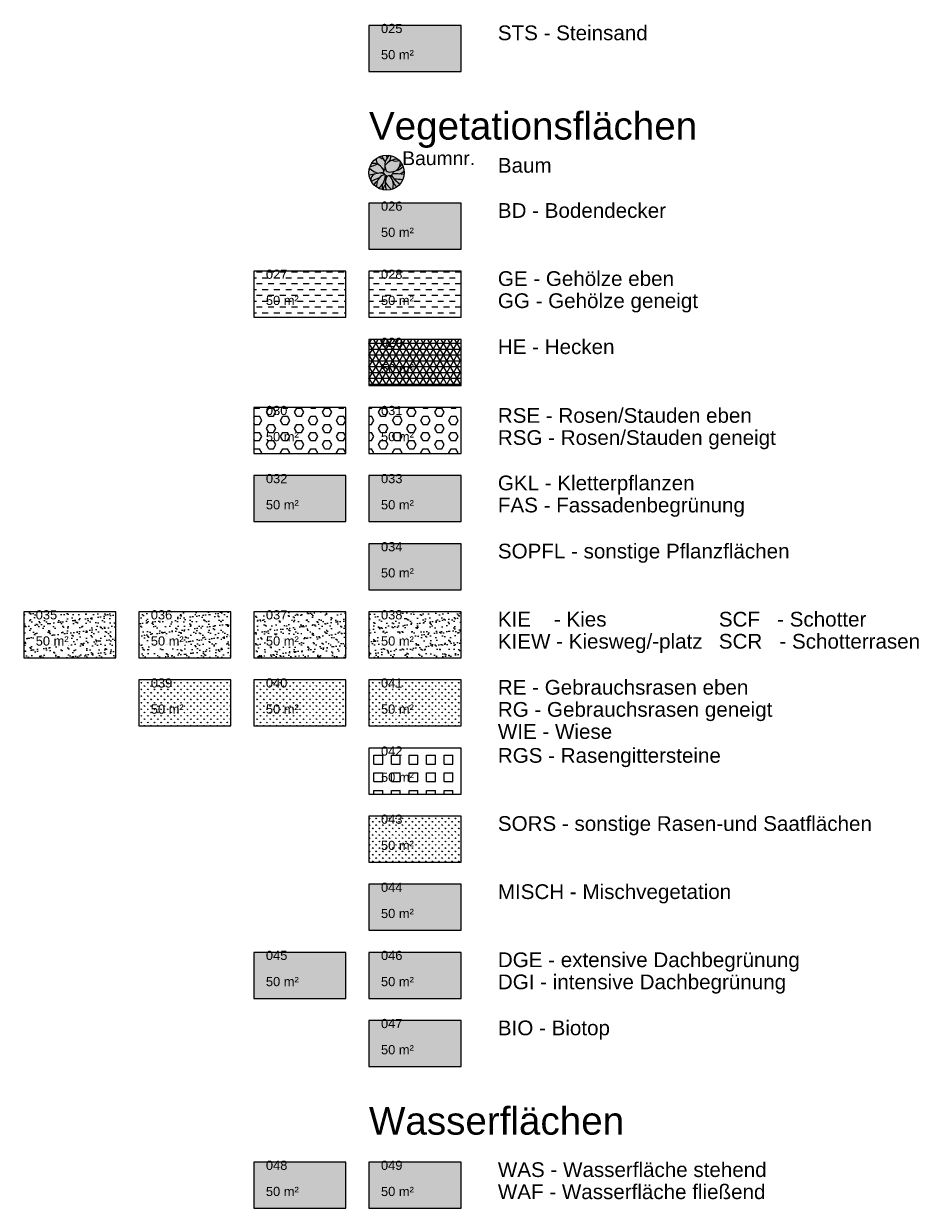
# Model space of a CAD drawing. Extents: x 319258 to 319412, y 5688830 to 5688960.
# Tile 1 of 3: x 319284 to 319332, y 5688830 to 5688894. Entities that reach past the tile are written whole.
import ezdxf

# ---------------------------------------------------------------- set-up
doc = ezdxf.new("R2010")
doc.units = 0
doc.linetypes.add('ACAD_ISO02W100', pattern=[15, 12, -3])
doc.layers.get('0').update_dxf_attribs({"linetype": 'CONTINUOUS'})
for name, color, linetype in [('F_BAUM', 7, 'CONTINUOUS'), ('F_BIOTOP', 113, 'CONTINUOUS'), ('F_BODENDECKER', 93, 'CONTINUOUS'), ('F_DACHBEGRUENUNG', 75, 'CONTINUOUS'), ('F_FASSADEN_KLETTERPFLANZEN', 74, 'CONTINUOUS'), ('F_GEBRAUCHSRASEN_WIESE', 82, 'CONTINUOUS'), ('F_GEHOELZE', 76, 'CONTINUOUS'), ('F_HECKEN', 112, 'CONTINUOUS'), ('F_MISCHVEGETATION', 31, 'CONTINUOUS'), ('F_PFLANZFLAECHEN_SONST', 114, 'CONTINUOUS'), ('F_RASEN_SAATFLAECHEN_SONST', 84, 'CONTINUOUS'), ('F_ROSEN_STAUDEN', 11, 'CONTINUOUS'), ('F_STEINSAND', 43, 'CONTINUOUS'), ('F_WASSERFLAECHE', 141, 'CONTINUOUS')]:
    doc.layers.add(name, color=color, linetype=linetype)
doc.layers.add('F_KIES_SCHOTTER', color=7, linetype='CONTINUOUS', true_color=0x636466)
doc.layers.add('F_RASENGITTERSTEINE', color=7, linetype='CONTINUOUS', true_color=0x636466)
doc.styles.add('ARIAL', font='arial.ttf')
pattern_1 = [(90, (0, 0), (-0.1796051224, 0.1796051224), [0.047625, -0.3115852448]), (45, (0, 0), (-0.179605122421, 0.179605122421), [0.047625, -0.206375]), (135, (0, 0), (-0.179605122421, -0.179605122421), [0.047625, -0.206375])]
pattern_2 = [(37.5, (0, 0), (-0.01600031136, 0.489413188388), [0, -0.386079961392, 0, -0.43179995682, 0, -0.412749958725]), (7.5, (0, 0), (0.449523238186, 0.716825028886), [0, -0.208279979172, 0, -0.347979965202, 0, -0.133349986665]), (327.5, (-0.3124, 0), (0.790992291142, 0.001437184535), [0, -0.1269999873, 0, -0.45719995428, 0, -0.59689994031]), (317.5, (-0.3124, 0), (0.76355637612, 0.222929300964), [0, -0.06349999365, 0, -0.299719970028, 0, -0.34289996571])]
pattern_3 = [(0, (0, 0), (0.31749996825, 0.31749996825), [0.31749996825, -0.31749996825])]

# ---------------------------------------------------------------- blocks, each defined once
blk = doc.blocks.new('Baum')
h = blk.add_hatch(color=93)
h.dxf.hatch_style = 1
h.paths.add_polyline_path([(0.957, 0, 1), (-0.957, 0, 1)])
blk.add_circle((0, 0), 0.957)
for centre, radius, start, end in [((-0.162, 0.717), 0.4, 170.99459, 224.9176), ((-0.163, 1.121), 0.352, 226.1801, 265.29254), ((1.661, 1.888), 2.164, 206.63074, 216.88904), ((0.641, 0.409), 0.732, 132.76764, 199.73329), ((0.596, -0.119), 0.852, 88.76787, 143.77839), ((-0.28, 0.822), 0.307, 357.42614, 26.24208), ((-0.264, 0.898), 0.495, 321.72701, 3.61893), ((0.503, 1.066), 0.435, 242.2477, 294.45009), ((1.138, -9.809), 9.902, 97.86698, 102.16671), ((-0.883, 0.112), 0.0706, 56.03019, 155.36043), ((-0.149, 1.063), 1.131, 226.52279, 255.4875), ((-0.909, 1.048), 0.695, 271.54676, 303.73194), ((-0.736, -0.116), 0.623, 21.01486, 97.33826), ((1.076, 1.558), 1.844, 222.3651, 229.57003), ((-0.229, 0.079), 0.0797, 277.86698, 21.01486), ((-0.11, 0.166), 0.0152, 229.57003, 347.85817), ((-0.599, 0.271), 0.515, 347.85817, 4.31717), ((0.135, 0.227), 0.195, 199.73329, 272.03403), ((0.1, 1.216), 1.184, 272.03403, 312.1601), ((0.386, -0.012), 0.0414, 151.09337, 192.90329), ((0.495, -0.072), 0.166, 117.03338, 151.09337), ((0.17, 0.578), 0.588, 307.45668, 0.62895), ((0.631, 0.319), 0.387, 277.60697, 325.67337), ((0.334, 0.797), 0.604, 306.58293, 326.41874), ((-0.507, -0.383), 0.347, 116.04923, 190.12455), ((0.243, -2.299), 2.112, 107.63825, 120.51374), ((-0.336, -0.816), 0.386, 116.10923, 156.80648), ((0.058, -0.676), 0.6, 108.561, 191.70482), ((-0.876, -0.137), 0.814, 300.44299, 359.57836), ((-1.044, -6.506), 6.524, 81.96427, 83.90324), ((0.181, -0.785), 0.43, 154.62466, 199.90554), ((-0.21, -0.033), 0.0971, 292.69998, 339.15061), ((-0.106, -0.142), 0.0441, 359.57836, 127.75085), ((-0.134, -0.062), 0.0155, 339.15061, 81.96427), ((0.925, -0.622), 1.003, 159.11845, 199.52501), ((0.15, -0.319), 0.228, 138.34296, 166.91966), ((1.39, 0.365), 1.704, 210.92766, 228.84295), ((-0.009, -0.196), 0.0312, 315.22966, 113.31987), ((-0.021, -0.168), 0, 0, 96.68592), ((0.143, -0.324), 0.167, 84.7625, 159.11845), ((-0.021, -0.552), 0.412, 54.92883, 71.93394), ((0.125, -0.495), 0.339, 53.80122, 84.26797), ((-0.374, -0.663), 0.741, 341.42323, 37.20767), ((0.325, -0.116), 0.0517, 94.07671, 207.22355), ((1.327, 0.399), 1.178, 207.22355, 239.60477), ((0.501, -2.587), 2.529, 79.75741, 94.07671), ((1.246, -0.093), 0.982, 203.38446, 224.73233), ((0.406, -0.007), 0.0626, 192.90329, 239.40112), ((0.503, -3.243), 2.884, 82.57075, 91.54097), ((0.112, -0.923), 0.303, 128.41972, 182.92482)]:
    blk.add_arc(centre, radius, start, end)
at = {"style": 'ARIAL'}
blk.add_attdef('PLAKETTENNUMMER', (0.849, 0.411), '', height=0.75, dxfattribs=at)
blk = doc.blocks.new('Freiflächen')
at = {"color": 0, "linetype": 'Continuous', "style": 'ARIAL'}
for tag, p in [('LAUFENDE_NUMMER', (0.339, 0.032)), ('MATERIAL', (1.771, -0.697)), ('FLÄCHE', (0.339, -1.39))]:
    blk.add_attdef(tag, p, '', height=0.5, dxfattribs=at)
at = {"color": 0, "linetype": 'Continuous', "style": 'ARIAL', "flags": 1}
blk.add_attdef('LIGIS-ID', (0.339, -2.074), '', height=0.5, dxfattribs=at)

msp = doc.modelspace()

# ---------------------------------------------------------------- hatches: boundary and pattern name
at = {"layer": 'F_BIOTOP', "transparency": 33554559}
h = msp.add_hatch(color=256, dxfattribs=at)
h.dxf.hatch_style = 1
h.paths.add_polyline_path([(319302.494, 5688837.444), (319307.494, 5688837.444), (319307.494, 5688839.944), (319302.494, 5688839.944)])
at = {"layer": 'F_BODENDECKER', "transparency": 33554559}
h = msp.add_hatch(color=256, dxfattribs=at)
h.dxf.hatch_style = 1
h.paths.add_polyline_path([(319302.494, 5688881.844), (319307.494, 5688881.844), (319307.494, 5688884.344), (319302.494, 5688884.344)])
at = {"layer": 'F_DACHBEGRUENUNG', "transparency": 33554559}
h = msp.add_hatch(color=256, dxfattribs=at)
h.dxf.hatch_style = 1
h.paths.add_polyline_path([(319296.244, 5688841.144), (319301.244, 5688841.144), (319301.244, 5688843.644), (319296.244, 5688843.644)])
h = msp.add_hatch(color=256, dxfattribs=at)
h.dxf.hatch_style = 1
h.paths.add_polyline_path([(319302.494, 5688841.144), (319307.494, 5688841.144), (319307.494, 5688843.644), (319302.494, 5688843.644)])
at = {"layer": 'F_FASSADEN_KLETTERPFLANZEN', "transparency": 33554559}
h = msp.add_hatch(color=256, dxfattribs=at)
h.dxf.hatch_style = 1
h.paths.add_polyline_path([(319296.244, 5688867.044), (319301.244, 5688867.044), (319301.244, 5688869.544), (319296.244, 5688869.544)])
h = msp.add_hatch(color=256, dxfattribs=at)
h.dxf.hatch_style = 1
h.paths.add_polyline_path([(319302.494, 5688867.044), (319307.494, 5688867.044), (319307.494, 5688869.544), (319302.494, 5688869.544)])
at = {"layer": 'F_GEBRAUCHSRASEN_WIESE', "transparency": 33554559}
h = msp.add_hatch(dxfattribs=at)
h.set_pattern_fill('GRASS', color=256, scale=0.01)
h.set_pattern_definition(pattern_1)
h.paths.add_polyline_path([(319289.994, 5688855.944), (319294.994, 5688855.944), (319294.994, 5688858.444), (319289.994, 5688858.444)])
h = msp.add_hatch(dxfattribs=at)
h.set_pattern_fill('GRASS', color=256, scale=0.01)
h.set_pattern_definition(pattern_1)
h.paths.add_polyline_path([(319296.244, 5688855.944), (319301.244, 5688855.944), (319301.244, 5688858.444), (319296.244, 5688858.444)])
h = msp.add_hatch(dxfattribs=at)
h.set_pattern_fill('GRASS', color=256, scale=0.01)
h.set_pattern_definition(pattern_1)
h.paths.add_polyline_path([(319302.494, 5688855.944), (319307.494, 5688855.944), (319307.494, 5688858.444), (319302.494, 5688858.444)])
at = {"layer": 'F_GEHOELZE', "transparency": 33554559}
h = msp.add_hatch(dxfattribs=at)
h.set_pattern_fill('DASH', color=256, scale=0.1)
h.set_pattern_definition(pattern_3)
h.paths.add_polyline_path([(319296.244, 5688878.144), (319301.244, 5688878.144), (319301.244, 5688880.644), (319296.244, 5688880.644)])
h = msp.add_hatch(dxfattribs=at)
h.set_pattern_fill('DASH', color=256, scale=0.1)
h.set_pattern_definition(pattern_3)
h.paths.add_polyline_path([(319302.494, 5688878.144), (319307.494, 5688878.144), (319307.494, 5688880.644), (319302.494, 5688880.644)])
at = {"layer": 'F_HECKEN', "transparency": 33554559}
h = msp.add_hatch(dxfattribs=at)
h.set_pattern_fill('NET3', color=256, scale=0.1)
h.paths.add_polyline_path([(319302.494, 5688874.444), (319307.494, 5688874.444), (319307.494, 5688876.944), (319302.494, 5688876.944)])
at = {"layer": 'F_KIES_SCHOTTER', "transparency": 33554559}
h = msp.add_hatch(dxfattribs=at)
h.set_pattern_fill('AR-SAND', color=256, scale=0.01)
h.set_pattern_definition(pattern_2)
h.paths.add_polyline_path([(319283.744, 5688859.644), (319288.744, 5688859.644), (319288.744, 5688862.144), (319283.744, 5688862.144)])
h = msp.add_hatch(dxfattribs=at)
h.set_pattern_fill('AR-SAND', color=256, scale=0.01)
h.set_pattern_definition(pattern_2)
h.paths.add_polyline_path([(319289.994, 5688859.644), (319294.994, 5688859.644), (319294.994, 5688862.144), (319289.994, 5688862.144)])
h = msp.add_hatch(dxfattribs=at)
h.set_pattern_fill('AR-SAND', color=256, scale=0.01)
h.set_pattern_definition(pattern_2)
h.paths.add_polyline_path([(319296.244, 5688859.644), (319301.244, 5688859.644), (319301.244, 5688862.144), (319296.244, 5688862.144)])
h = msp.add_hatch(dxfattribs=at)
h.set_pattern_fill('AR-SAND', color=256, scale=0.01)
h.set_pattern_definition(pattern_2)
h.paths.add_polyline_path([(319302.494, 5688859.644), (319307.494, 5688859.644), (319307.494, 5688862.144), (319302.494, 5688862.144)])
at = {"layer": 'F_MISCHVEGETATION', "transparency": 33554559}
h = msp.add_hatch(color=256, dxfattribs=at)
h.dxf.hatch_style = 1
h.paths.add_polyline_path([(319302.494, 5688844.844), (319307.494, 5688844.844), (319307.494, 5688847.344), (319302.494, 5688847.344)])
at = {"layer": 'F_PFLANZFLAECHEN_SONST', "transparency": 33554559}
h = msp.add_hatch(color=256, dxfattribs=at)
h.dxf.hatch_style = 1
h.paths.add_polyline_path([(319302.494, 5688863.344), (319307.494, 5688863.344), (319307.494, 5688865.844), (319302.494, 5688865.844)])
at = {"layer": 'F_RASEN_SAATFLAECHEN_SONST', "transparency": 33554559}
h = msp.add_hatch(dxfattribs=at)
h.set_pattern_fill('GRASS', color=256, scale=0.01)
h.set_pattern_definition(pattern_1)
h.paths.add_polyline_path([(319302.494, 5688848.544), (319307.494, 5688848.544), (319307.494, 5688851.044), (319302.494, 5688851.044)])
at = {"layer": 'F_RASENGITTERSTEINE', "transparency": 33554559}
h = msp.add_hatch(dxfattribs=at)
h.set_pattern_fill('SQUARE', color=256, scale=0.15)
h.paths.add_polyline_path([(319302.494, 5688852.244), (319307.494, 5688852.244), (319307.494, 5688854.744), (319302.494, 5688854.744)])
at = {"layer": 'F_ROSEN_STAUDEN', "transparency": 33554559}
h = msp.add_hatch(dxfattribs=at)
h.set_pattern_fill('HEX', color=256, scale=0.08)
h.paths.add_polyline_path([(319296.244, 5688870.744), (319301.244, 5688870.744), (319301.244, 5688873.244), (319296.244, 5688873.244)])
h = msp.add_hatch(dxfattribs=at)
h.set_pattern_fill('HEX', color=256, scale=0.08)
h.paths.add_polyline_path([(319302.494, 5688870.744), (319307.494, 5688870.744), (319307.494, 5688873.244), (319302.494, 5688873.244)])
at = {"layer": 'F_STEINSAND', "transparency": 33554559}
h = msp.add_hatch(color=256, dxfattribs=at)
h.dxf.hatch_style = 1
h.paths.add_polyline_path([(319302.494, 5688891.493), (319307.494, 5688891.493), (319307.494, 5688893.993), (319302.494, 5688893.993)])
at = {"layer": 'F_WASSERFLAECHE', "transparency": 33554559}
h = msp.add_hatch(color=256, dxfattribs=at)
h.dxf.hatch_style = 1
h.paths.add_polyline_path([(319296.244, 5688829.744), (319301.244, 5688829.744), (319301.244, 5688832.244), (319296.244, 5688832.244)])
h = msp.add_hatch(color=256, dxfattribs=at)
h.dxf.hatch_style = 1
h.paths.add_polyline_path([(319302.494, 5688829.744), (319307.494, 5688829.744), (319307.494, 5688832.244), (319302.494, 5688832.244)])

# ---------------------------------------------------------------- linework, layer by layer
at = {"layer": 'F_BIOTOP'}
msp.add_lwpolyline([(319302.494, 5688837.444), (319307.494, 5688837.444), (319307.494, 5688839.944), (319302.494, 5688839.944)], close=True, dxfattribs=at)
at = {"layer": 'F_BODENDECKER'}
msp.add_lwpolyline([(319302.494, 5688881.844), (319307.494, 5688881.844), (319307.494, 5688884.344), (319302.494, 5688884.344)], close=True, dxfattribs=at)
at = {"layer": 'F_DACHBEGRUENUNG'}
for points in [[(319296.244, 5688841.144), (319301.244, 5688841.144), (319301.244, 5688843.644), (319296.244, 5688843.644)], [(319302.494, 5688841.144), (319307.494, 5688841.144), (319307.494, 5688843.644), (319302.494, 5688843.644)]]:
    msp.add_lwpolyline(points, close=True, dxfattribs=at)
at = {"layer": 'F_FASSADEN_KLETTERPFLANZEN'}
for points in [[(319296.244, 5688867.044), (319301.244, 5688867.044), (319301.244, 5688869.544), (319296.244, 5688869.544)], [(319302.494, 5688867.044), (319307.494, 5688867.044), (319307.494, 5688869.544), (319302.494, 5688869.544)]]:
    msp.add_lwpolyline(points, close=True, dxfattribs=at)
at = {"layer": 'F_GEBRAUCHSRASEN_WIESE'}
for points in [[(319289.994, 5688855.944), (319294.994, 5688855.944), (319294.994, 5688858.444), (319289.994, 5688858.444)], [(319296.244, 5688855.944), (319301.244, 5688855.944), (319301.244, 5688858.444), (319296.244, 5688858.444)], [(319302.494, 5688855.944), (319307.494, 5688855.944), (319307.494, 5688858.444), (319302.494, 5688858.444)]]:
    msp.add_lwpolyline(points, close=True, dxfattribs=at)
at = {"layer": 'F_GEHOELZE'}
for points in [[(319296.244, 5688878.144), (319301.244, 5688878.144), (319301.244, 5688880.644), (319296.244, 5688880.644)], [(319302.494, 5688878.144), (319307.494, 5688878.144), (319307.494, 5688880.644), (319302.494, 5688880.644)]]:
    msp.add_lwpolyline(points, close=True, dxfattribs=at)
at = {"layer": 'F_HECKEN'}
msp.add_lwpolyline([(319302.494, 5688874.444), (319307.494, 5688874.444), (319307.494, 5688876.944), (319302.494, 5688876.944)], close=True, dxfattribs=at)
at = {"layer": 'F_KIES_SCHOTTER'}
for points in [[(319283.744, 5688859.644), (319288.744, 5688859.644), (319288.744, 5688862.144), (319283.744, 5688862.144)], [(319289.994, 5688859.644), (319294.994, 5688859.644), (319294.994, 5688862.144), (319289.994, 5688862.144)], [(319296.244, 5688859.644), (319301.244, 5688859.644), (319301.244, 5688862.144), (319296.244, 5688862.144)], [(319302.494, 5688859.644), (319307.494, 5688859.644), (319307.494, 5688862.144), (319302.494, 5688862.144)]]:
    msp.add_lwpolyline(points, close=True, dxfattribs=at)
at = {"layer": 'F_MISCHVEGETATION'}
msp.add_lwpolyline([(319302.494, 5688844.844), (319307.494, 5688844.844), (319307.494, 5688847.344), (319302.494, 5688847.344)], close=True, dxfattribs=at)
at = {"layer": 'F_PFLANZFLAECHEN_SONST'}
msp.add_lwpolyline([(319302.494, 5688863.344), (319307.494, 5688863.344), (319307.494, 5688865.844), (319302.494, 5688865.844)], close=True, dxfattribs=at)
at = {"layer": 'F_RASEN_SAATFLAECHEN_SONST'}
msp.add_lwpolyline([(319302.494, 5688848.544), (319307.494, 5688848.544), (319307.494, 5688851.044), (319302.494, 5688851.044)], close=True, dxfattribs=at)
at = {"layer": 'F_RASENGITTERSTEINE'}
msp.add_lwpolyline([(319302.494, 5688852.244), (319307.494, 5688852.244), (319307.494, 5688854.744), (319302.494, 5688854.744)], close=True, dxfattribs=at)
at = {"layer": 'F_ROSEN_STAUDEN'}
for points in [[(319296.244, 5688870.744), (319301.244, 5688870.744), (319301.244, 5688873.244), (319296.244, 5688873.244)], [(319302.494, 5688870.744), (319307.494, 5688870.744), (319307.494, 5688873.244), (319302.494, 5688873.244)]]:
    msp.add_lwpolyline(points, close=True, dxfattribs=at)
at = {"layer": 'F_STEINSAND'}
msp.add_lwpolyline([(319302.494, 5688891.493), (319307.494, 5688891.493), (319307.494, 5688893.993), (319302.494, 5688893.993)], close=True, dxfattribs=at)
at = {"layer": 'F_WASSERFLAECHE'}
for points in [[(319296.244, 5688829.744), (319301.244, 5688829.744), (319301.244, 5688832.244), (319296.244, 5688832.244)], [(319302.494, 5688829.744), (319307.494, 5688829.744), (319307.494, 5688832.244), (319302.494, 5688832.244)]]:
    msp.add_lwpolyline(points, close=True, dxfattribs=at)

# ---------------------------------------------------------------- block references
at = {"layer": 'F_BAUM'}
msp.add_blockref('Baum', (319303.451, 5688885.996), dxfattribs=at).add_auto_attribs({'PLAKETTENNUMMER': 'Baumnr.'})
at = {"layer": 'F_BIOTOP', "color": 0}
msp.add_blockref('Freiflächen', (319302.808, 5688839.5), dxfattribs=at).add_auto_attribs({'LAUFENDE_NUMMER': '047', 'FLÄCHE': '50 m²'})
at = {"layer": 'F_BODENDECKER', "color": 0}
msp.add_blockref('Freiflächen', (319302.808, 5688883.9), dxfattribs=at).add_auto_attribs({'LAUFENDE_NUMMER': '026', 'FLÄCHE': '50 m²'})
at = {"layer": 'F_DACHBEGRUENUNG', "color": 0}
for p, values in [((319296.558, 5688843.2), {'LAUFENDE_NUMMER': '045', 'FLÄCHE': '50 m²'}), ((319302.808, 5688843.2), {'LAUFENDE_NUMMER': '046', 'FLÄCHE': '50 m²'})]:
    msp.add_blockref('Freiflächen', p, dxfattribs=at).add_auto_attribs(values)
at = {"layer": 'F_FASSADEN_KLETTERPFLANZEN', "color": 0}
for p, values in [((319296.558, 5688869.1), {'LAUFENDE_NUMMER': '032', 'FLÄCHE': '50 m²'}), ((319302.808, 5688869.1), {'LAUFENDE_NUMMER': '033', 'FLÄCHE': '50 m²'})]:
    msp.add_blockref('Freiflächen', p, dxfattribs=at).add_auto_attribs(values)
at = {"layer": 'F_GEBRAUCHSRASEN_WIESE', "color": 0}
for p, values in [((319290.308, 5688858), {'LAUFENDE_NUMMER': '039', 'FLÄCHE': '50 m²'}), ((319296.558, 5688858), {'LAUFENDE_NUMMER': '040', 'FLÄCHE': '50 m²'}), ((319302.808, 5688858), {'LAUFENDE_NUMMER': '041', 'FLÄCHE': '50 m²'})]:
    msp.add_blockref('Freiflächen', p, dxfattribs=at).add_auto_attribs(values)
at = {"layer": 'F_GEHOELZE', "color": 0}
for p, values in [((319296.558, 5688880.2), {'LAUFENDE_NUMMER': '027', 'FLÄCHE': '50 m²'}), ((319302.808, 5688880.2), {'LAUFENDE_NUMMER': '028', 'FLÄCHE': '50 m²'})]:
    msp.add_blockref('Freiflächen', p, dxfattribs=at).add_auto_attribs(values)
at = {"layer": 'F_HECKEN', "color": 0}
msp.add_blockref('Freiflächen', (319302.808, 5688876.5), dxfattribs=at).add_auto_attribs({'LAUFENDE_NUMMER': '029', 'FLÄCHE': '50 m²'})
at = {"layer": 'F_KIES_SCHOTTER', "color": 0}
for p, values in [((319284.058, 5688861.7), {'LAUFENDE_NUMMER': '035', 'FLÄCHE': '50 m²'}), ((319290.308, 5688861.7), {'LAUFENDE_NUMMER': '036', 'FLÄCHE': '50 m²'}), ((319296.558, 5688861.7), {'LAUFENDE_NUMMER': '037', 'FLÄCHE': '50 m²'}), ((319302.808, 5688861.7), {'LAUFENDE_NUMMER': '038', 'FLÄCHE': '50 m²'})]:
    msp.add_blockref('Freiflächen', p, dxfattribs=at).add_auto_attribs(values)
at = {"layer": 'F_MISCHVEGETATION', "color": 0}
msp.add_blockref('Freiflächen', (319302.808, 5688846.9), dxfattribs=at).add_auto_attribs({'LAUFENDE_NUMMER': '044', 'FLÄCHE': '50 m²'})
at = {"layer": 'F_PFLANZFLAECHEN_SONST', "color": 0}
msp.add_blockref('Freiflächen', (319302.808, 5688865.4), dxfattribs=at).add_auto_attribs({'LAUFENDE_NUMMER': '034', 'FLÄCHE': '50 m²'})
at = {"layer": 'F_RASEN_SAATFLAECHEN_SONST', "color": 0}
msp.add_blockref('Freiflächen', (319302.808, 5688850.6), dxfattribs=at).add_auto_attribs({'LAUFENDE_NUMMER': '043', 'FLÄCHE': '50 m²'})
at = {"layer": 'F_RASENGITTERSTEINE', "color": 0}
msp.add_blockref('Freiflächen', (319302.808, 5688854.3), dxfattribs=at).add_auto_attribs({'LAUFENDE_NUMMER': '042', 'FLÄCHE': '50 m²'})
at = {"layer": 'F_ROSEN_STAUDEN', "color": 0}
for p, values in [((319296.558, 5688872.8), {'LAUFENDE_NUMMER': '030', 'FLÄCHE': '50 m²'}), ((319302.808, 5688872.8), {'LAUFENDE_NUMMER': '031', 'FLÄCHE': '50 m²'})]:
    msp.add_blockref('Freiflächen', p, dxfattribs=at).add_auto_attribs(values)
at = {"layer": 'F_STEINSAND', "color": 0}
msp.add_blockref('Freiflächen', (319302.808, 5688893.549), dxfattribs=at).add_auto_attribs({'LAUFENDE_NUMMER': '025', 'FLÄCHE': '50 m²'})
at = {"layer": 'F_WASSERFLAECHE', "color": 0}
for p, values in [((319296.558, 5688831.8), {'LAUFENDE_NUMMER': '048', 'FLÄCHE': '50 m²'}), ((319302.808, 5688831.8), {'LAUFENDE_NUMMER': '049', 'FLÄCHE': '50 m²'})]:
    msp.add_blockref('Freiflächen', p, dxfattribs=at).add_auto_attribs(values)

# ---------------------------------------------------------------- texts
at = {"linetype": 'ACAD_ISO02W100', "ltscale": 0.025, "style": 'ARIAL'}
for s, height, p in [('STS - Steinsand', 0.8, (319309.494, 5688893.193)), ('Vegetationsflächen', 1.5, (319302.494, 5688887.793)), ('Baum', 0.8, (319309.494, 5688885.996)), ('BD - Bodendecker', 0.8, (319309.494, 5688883.544)), ('GE - Gehölze eben', 0.8, (319309.494, 5688879.844)), ('GG - Gehölze geneigt', 0.8, (319309.494, 5688878.644)), ('HE - Hecken', 0.8, (319309.494, 5688876.144)), ('RSE - Rosen/Stauden eben', 0.8, (319309.494, 5688872.411)), ('RSG - Rosen/Stauden geneigt', 0.8, (319309.494, 5688871.211)), ('GKL - Kletterpflanzen', 0.8, (319309.494, 5688868.744)), ('FAS - Fassadenbegrünung', 0.8, (319309.494, 5688867.544)), ('SOPFL - sonstige Pflanzflächen', 0.8, (319309.494, 5688865.044)), ('KIE    - Kies', 0.8, (319309.494, 5688861.344)), ('SCF   - Schotter', 0.8, (319321.494, 5688861.344)), ('KIEW - Kiesweg/-platz', 0.8, (319309.494, 5688860.144)), ('SCR   - Schotterrasen', 0.8, (319321.494, 5688860.144)), ('RE - Gebrauchsrasen eben', 0.8, (319309.494, 5688857.644)), ('RG - Gebrauchsrasen geneigt', 0.8, (319309.494, 5688856.444)), ('WIE - Wiese', 0.8, (319309.494, 5688855.244)), ('RGS - Rasengittersteine', 0.8, (319309.494, 5688853.944)), ('SORS - sonstige Rasen-und Saatflächen', 0.8, (319309.494, 5688850.244)), ('MISCH - Mischvegetation', 0.8, (319309.494, 5688846.544)), ('DGE - extensive Dachbegrünung', 0.8, (319309.494, 5688842.844)), ('DGI - intensive Dachbegrünung', 0.8, (319309.494, 5688841.644)), ('BIO - Biotop', 0.8, (319309.494, 5688839.144)), ('Wasserflächen', 1.5, (319302.494, 5688833.744)), ('WAS - Wasserfläche stehend', 0.8, (319309.494, 5688831.444)), ('WAF - Wasserfläche fließend', 0.8, (319309.494, 5688830.244))]:
    msp.add_text(s, height=height, dxfattribs=at).set_placement(p)

doc.saveas('drawing.dxf')
